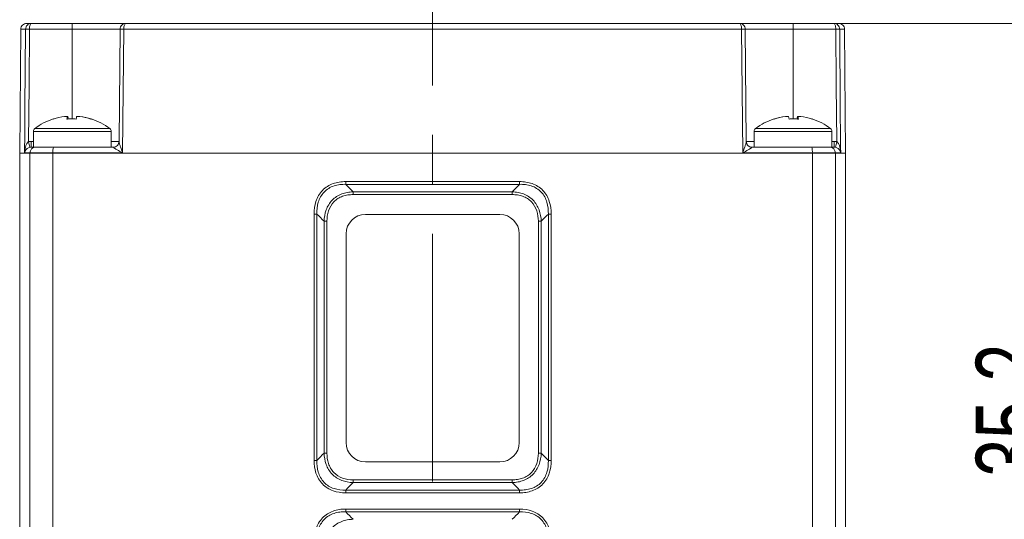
# Model space of a CAD drawing. Header units: millimetres. Extents: x 5 to 415, y 5 to 292.
# Tile 31 of 57: x 64 to 114, y 227 to 253. Entities that reach past the tile are written whole.
import ezdxf

# ---------------------------------------------------------------- set-up
doc = ezdxf.new("R2010")
doc.units = ezdxf.units.MM
doc.linetypes.add('CENTERX2', pattern=[20.32, 12.7, -2.54, 2.54, -2.54])
doc.styles.add('SLDTEXTSTYLE1', font='TXT', dxfattribs={"width": 0.75})
doc.dimstyles.new('SLDDIMSTYLE3', dxfattribs={"dimtxt": 3.5, "dimasz": 3.556, "dimexe": 0, "dimexo": 0.0625, "dimgap": 0.875, "dimtad": 1, "dimdec": 1, "dimrnd": 1e-09, "dimzin": 12, "dimdsep": 46, "dimtxsty": 'SLDTEXTSTYLE1', "dimblk1": 'CLOSED', "dimblk2": 'CLOSED', "dimsah": 1, "dimcen": 0.09, "dimadec": 0, "dimazin": 3, "dimtfac": 1, "dimtdec": 1, "dimtofl": 0, "dimtmove": 0, "dimatfit": 3, "dimldrblk": 'CLOSED', "dimfxl": 1, "dimfrac": 2, "dimtolj": 1, "dimtzin": 12, "dimarcsym": 0})

# ---------------------------------------------------------------- blocks, each defined once
blk = doc.blocks.new('_CLOSED')
at = {"color": 0, "linetype": 'ByBlock', "lineweight": -2}
for p, q in [((-1, 0.166667), (0, 0)), ((-1, 0.166667), (-1, -0.166667)), ((0, 0), (-1, -0.166667)), ((0, 0), (-1, 0))]:
    blk.add_line(p, q, dxfattribs=at)
blk = doc.blocks.new('_D_2')
at = {"color": 7, "linetype": 'Continuous', "lineweight": 0}
for p, q in [((104.541, 252.91), (118.436, 252.91)), ((117.436, 252.91), (117.436, 217.71)), ((104.541, 217.71), (118.436, 217.71))]:
    blk.add_line(p, q, dxfattribs=at)
at = {"color": 7, "linetype": 'Continuous', "lineweight": 0, "xscale": 3.556, "yscale": 3.556}
for p, rotation in [((117.436, 252.91, -9.607), 90), ((117.436, 217.71, -9.607), 270)]:
    blk.add_blockref('_CLOSED', p, dxfattribs=dict(at, rotation=rotation))
at = {"color": 7, "linetype": 'Continuous', "lineweight": 0, "insert": (112.925, 229.647), "char_height": 3.5, "attachment_point": 1, "rotation": 90, "style": 'SLDTEXTSTYLE1'}
blk.add_mtext('35,2', dxfattribs=at)

msp = doc.modelspace()

# ---------------------------------------------------------------- linework, layer by layer
at = {"color": 7, "linetype": 'CENTERX2', "lineweight": 0}
msp.add_line((85.041, 229.41), (85.041, 261.692), dxfattribs=at)
at = {"color": 7, "linetype": 'Continuous', "lineweight": 15}
for p, q in [((64.196, 252.91), (64.438, 252.91)), ((64.438, 252.91), (66.541, 252.91)), ((66.541, 252.91), (69.293, 252.91)), ((66.541, 252.91), (66.541, 252.613)), ((69.293, 252.91), (100.788, 252.91)), ((103.541, 252.91), (100.788, 252.91)), ((105.643, 252.91), (103.541, 252.91)), ((103.541, 252.91), (103.541, 252.613)), ((105.885, 252.91), (105.643, 252.91)), ((63.896, 252.613), (63.841, 246.26)), ((64.145, 252.613), (63.896, 252.613)), ((66.541, 252.613), (64.344, 252.613)), ((68.993, 252.613), (66.541, 252.613)), ((68.943, 246.844), (68.993, 252.613)), ((69.18, 252.613), (69.124, 246.263)), ((100.901, 252.613), (69.18, 252.613)), ((100.901, 252.613), (100.957, 246.263)), ((101.138, 246.844), (101.088, 252.613)), ((101.088, 252.613), (103.541, 252.613)), ((103.541, 252.613), (105.737, 252.613)), ((105.937, 252.613), (106.185, 252.613)), ((106.185, 252.613), (106.241, 246.26)), ((66.764, 248.128), (66.914, 248.128)), ((66.934, 248.128), (66.914, 248.128)), ((103.167, 248.128), (103.147, 248.128)), ((103.167, 248.128), (103.317, 248.128)), ((64.541, 247.37), (64.541, 246.56)), ((68.541, 246.56), (68.541, 247.37)), ((101.541, 247.37), (101.541, 246.56)), ((105.541, 246.56), (105.541, 247.37)), ((64.423, 246.56), (64.423, 246.858)), ((105.658, 246.56), (105.658, 246.858)), ((63.841, 246.26), (63.841, 225.21)), ((64.362, 246.26), (63.841, 246.26)), ((64.362, 246.263), (64.092, 246.263)), ((64.362, 246.263), (64.362, 246.26)), ((65.549, 246.263), (64.362, 246.263)), ((65.549, 246.26), (64.362, 246.26)), ((64.362, 246.26), (64.362, 225.21)), ((64.423, 246.56), (64.661, 246.56)), ((64.661, 246.56), (65.574, 246.56)), ((65.549, 246.263), (65.549, 246.26)), ((69.124, 246.263), (65.549, 246.263)), ((65.549, 246.26), (65.549, 225.21)), ((104.533, 246.26), (65.549, 246.26)), ((65.574, 246.56), (68.643, 246.56)), ((100.957, 246.263), (104.533, 246.263)), ((104.507, 246.56), (101.438, 246.56)), ((105.42, 246.56), (104.507, 246.56)), ((104.533, 246.263), (104.533, 246.26)), ((104.533, 246.263), (105.719, 246.263)), ((104.533, 246.26), (104.533, 225.21)), ((104.533, 246.26), (105.719, 246.26)), ((105.658, 246.56), (105.42, 246.56)), ((105.719, 246.263), (105.719, 246.26)), ((105.719, 246.263), (105.989, 246.263)), ((105.719, 246.26), (105.719, 225.21)), ((105.719, 246.26), (106.241, 246.26)), ((106.241, 246.26), (106.241, 225.21)), ((80.577, 244.793), (89.504, 244.793)), ((89.503, 244.652), (80.578, 244.652)), ((80.952, 244.269), (89.129, 244.269)), ((89.128, 244.127), (80.953, 244.127)), ((78.955, 230.491), (78.955, 243.13)), ((78.955, 243.13), (79.101, 243.13)), ((79.101, 243.13), (79.101, 230.491)), ((79.468, 230.864), (79.468, 242.756)), ((79.468, 242.756), (79.614, 242.756)), ((79.614, 242.756), (79.614, 230.864)), ((88.486, 243.11), (81.596, 243.11)), ((90.467, 242.756), (90.613, 242.756)), ((90.467, 230.864), (90.467, 242.756)), ((90.613, 242.756), (90.613, 230.864)), ((90.98, 243.13), (91.127, 243.13)), ((90.98, 230.491), (90.98, 243.13)), ((91.127, 243.13), (91.127, 230.491)), ((80.596, 242.11), (80.596, 231.41)), ((89.486, 231.41), (89.486, 242.11)), ((79.468, 230.864), (79.614, 230.864)), ((90.467, 230.864), (90.613, 230.864)), ((78.955, 230.491), (79.101, 230.491)), ((81.596, 230.41), (88.486, 230.41)), ((90.98, 230.491), (91.127, 230.491)), ((80.953, 229.493), (89.128, 229.493)), ((89.129, 229.352), (80.952, 229.352)), ((89.504, 228.827), (80.577, 228.827)), ((80.578, 228.969), (89.503, 228.969)), ((80.577, 227.993), (89.504, 227.993)), ((89.503, 227.852), (80.578, 227.852))]:
    msp.add_line(p, q, dxfattribs=at)
at = {"color": 8, "linetype": 'Continuous', "lineweight": 15}
for p, q in [((66.541, 248.008), (66.541, 252.613)), ((103.541, 248.008), (103.541, 252.613)), ((64.541, 247.37), (68.541, 247.37)), ((64.612, 247.514), (68.469, 247.514)), ((101.541, 247.37), (103.625, 247.37)), ((101.612, 247.514), (103.622, 247.514)), ((103.622, 247.514), (105.469, 247.514)), ((103.625, 247.37), (105.541, 247.37)), ((64.423, 246.858), (64.541, 246.858)), ((105.658, 246.858), (105.541, 246.858))]:
    msp.add_line(p, q, dxfattribs=at)
at = {"color": 144, "linetype": 'Continuous', "lineweight": 0}
for p, q in [((66.147, 248.128), (66.285, 248.128)), ((66.317, 248.128), (66.285, 248.128)), ((103.797, 248.128), (103.764, 248.128)), ((103.797, 248.128), (103.934, 248.128)), ((68.541, 246.858), (68.943, 246.858)), ((101.541, 246.858), (101.138, 246.858)), ((64.541, 246.56), (64.61, 246.56)), ((105.471, 246.56), (105.541, 246.56))]:
    msp.add_line(p, q, dxfattribs=at)
at = {"color": 7, "linetype": 'Continuous', "lineweight": 15, "flags": 128}
for points in [[(64.092, 246.263), (64.095, 246.56), (64.098, 246.96), (64.111, 248.56), (64.145, 252.613)], [(64.344, 252.613), (64.321, 249.734), (64.297, 246.844)], [(105.737, 252.613), (105.761, 249.734), (105.784, 246.844)], [(105.989, 246.263), (105.986, 246.56), (105.983, 246.96), (105.97, 248.56), (105.937, 252.613)], [(65.561, 248), (65.562, 248.004), (65.563, 248.006), (65.565, 248.008), (65.567, 248.008), (65.57, 248.008), (65.573, 248.006), (65.576, 248.005)], [(104.506, 248.005), (104.508, 248.006), (104.511, 248.008), (104.514, 248.008), (104.516, 248.008), (104.518, 248.006), (104.519, 248.004), (104.52, 248)]]:
    msp.add_lwpolyline(points, dxfattribs=at)
at = {"color": 7, "linetype": 'Continuous', "lineweight": 15}
for centre, radius, start, end in [((64.244, 246.044), 6.57, 89.1295, 90.8705), ((69.087, 247.037), 5.576, 89.0428, 90.9572), ((100.995, 247.037), 5.576, 89.0428, 90.9572), ((105.837, 246.044), 6.57, 89.1295, 90.8705), ((66.541, 244.96), 3.2, 107.7394, 127.0599), ((66.531, 244.966), 3.186, 96.9118, 107.7153), ((67.003, 247.923), 0.747, 164.0778, 174.0837), ((66.5, 244.482), 3.526, 86.101, 93.899), ((66.582, 244.485), 3.523, 87.4202, 90.6667), ((67.483, 247.923), 0.747, 164.0778, 174.0837), ((66.551, 244.966), 3.186, 72.2847, 83.0882), ((67.516, 247.987), 0.0209, 91.6957, 141.656), ((66.541, 244.96), 3.2, 52.9401, 72.2606), ((103.541, 244.96), 3.2, 107.7394, 127.0599), ((103.531, 244.966), 3.186, 96.9118, 107.7153), ((102.566, 247.989), 0.0194, 36.3232, 90.3251), ((103.551, 244.966), 3.186, 96.9118, 107.7153), ((102.599, 247.923), 0.747, 5.9163, 15.9222), ((103.5, 244.485), 3.523, 89.3333, 92.5798), ((103.581, 244.482), 3.526, 86.101, 93.899), ((103.078, 247.923), 0.747, 5.9163, 15.9222), ((103.551, 244.966), 3.186, 72.2847, 83.0882), ((103.541, 244.96), 3.2, 52.9401, 72.2606), ((64.721, 247.37), 0.18, 127.0599, 180), ((68.361, 247.37), 0.18, 0, 52.9401), ((101.721, 247.37), 0.18, 127.0599, 180), ((105.361, 247.37), 0.18, 0, 52.9401), ((105.097, 255.541), 41.716, 192.0325, 192.441), ((68.643, 246.86), 0.3, 270, 359.5), ((68.654, 246.847), 0.289, 315.7606, 359.3882), ((101.438, 246.86), 0.3, 180.5, 270), ((101.426, 246.846), 0.288, 180.55, 213.9263), ((64.984, 255.541), 41.716, 347.559, 347.9675), ((64.662, 246.261), 0.299, 90.0931, 179.595), ((66.45, 246.336), 0.904, 165.6561, 184.655), ((103.631, 246.336), 0.904, 355.345, 14.3439), ((105.42, 246.261), 0.299, 0.405, 89.9069), ((88.367, 244.785), 7.79, 179.9365, 180.9767), ((81.714, 244.785), 7.79, 359.0233, 0.0635), ((72.466, 244.136), 8.487, 359.9417, 0.8964), ((97.616, 244.136), 8.487, 179.1036, 180.0583), ((81.596, 242.11), 1, 90, 180), ((88.486, 242.11), 1, 360, 90), ((81.596, 231.41), 1, 180, 270), ((88.486, 231.41), 1, 270, 0), ((72.466, 229.485), 8.487, 359.1036, 0.0583), ((97.616, 229.485), 8.487, 179.9417, 180.8964), ((88.367, 228.836), 7.79, 179.0233, 180.0635), ((81.714, 228.836), 7.79, 359.9365, 0.9767), ((88.367, 227.985), 7.79, 179.9365, 180.9767), ((81.714, 227.985), 7.79, 359.0233, 0.0635)]:
    msp.add_arc(centre, radius, start, end, dxfattribs=at)
at = {"color": 144, "linetype": 'Continuous', "lineweight": 0}
for centre, radius, start, end in [((65.599, 247.923), 0.747, 5.9163, 15.9222), ((66.53, 244.966), 3.186, 72.2847, 83.0882), ((104.483, 247.923), 0.747, 164.0778, 174.0837)]:
    msp.add_arc(centre, radius, start, end, dxfattribs=at)
at = {"color": 8, "linetype": 'Continuous', "lineweight": 15}
for centre, radius, start, end in [((101.436, 246.854), 0.301, 214.0817, 269.4429), ((68.644, 246.856), 0.303, 270.654, 315.7835)]:
    msp.add_arc(centre, radius, start, end, dxfattribs=at)
at = {"color": 7, "linetype": 'Continuous', "lineweight": 15}
for points, knots in [([(63.896, 252.613), (63.897, 252.692), (63.93, 252.769), (64.04, 252.878), (64.119, 252.91), (64.196, 252.91)], [0, 0, 0, 0, 0.5, 0.5, 1, 1, 1, 1]), ([(64.145, 252.613), (64.145, 252.694), (64.179, 252.772), (64.29, 252.881), (64.363, 252.91), (64.438, 252.91)], [0, 0, 0, 0, 0.5, 0.5, 1, 1, 1, 1]), ([(64.344, 252.613), (64.344, 252.694), (64.355, 252.772), (64.391, 252.881), (64.414, 252.91), (64.438, 252.91)], [0, 0, 0, 0, 0.5, 0.5, 1, 1, 1, 1]), ([(68.993, 252.613), (68.994, 252.694), (69.028, 252.772), (69.142, 252.881), (69.217, 252.91), (69.293, 252.91)], [0, 0, 0, 0, 0.5, 0.5, 1, 1, 1, 1]), ([(69.18, 252.613), (69.18, 252.694), (69.193, 252.772), (69.236, 252.881), (69.264, 252.91), (69.293, 252.91)], [0, 0, 0, 0, 0.5, 0.5, 1, 1, 1, 1]), ([(100.901, 252.613), (100.901, 252.694), (100.888, 252.772), (100.845, 252.881), (100.817, 252.91), (100.788, 252.91)], [0, 0, 0, 0, 0.5, 0.5, 1, 1, 1, 1]), ([(101.088, 252.613), (101.087, 252.694), (101.053, 252.772), (100.939, 252.881), (100.864, 252.91), (100.788, 252.91)], [0, 0, 0, 0, 0.5, 0.5, 1, 1, 1, 1]), ([(105.737, 252.613), (105.737, 252.694), (105.726, 252.772), (105.69, 252.881), (105.667, 252.91), (105.643, 252.91)], [0, 0, 0, 0, 0.5, 0.5, 1, 1, 1, 1]), ([(105.937, 252.613), (105.936, 252.694), (105.902, 252.772), (105.791, 252.881), (105.718, 252.91), (105.643, 252.91)], [0, 0, 0, 0, 0.5, 0.5, 1, 1, 1, 1]), ([(106.185, 252.613), (106.184, 252.692), (106.152, 252.769), (106.041, 252.878), (105.963, 252.91), (105.885, 252.91)], [0, 0, 0, 0, 0.5, 0.5, 1, 1, 1, 1]), ([(64.297, 246.844), (64.272, 246.831), (64.253, 246.811), (64.219, 246.768), (64.205, 246.745), (64.168, 246.673), (64.151, 246.623), (64.109, 246.471), (64.096, 246.366), (64.092, 246.263)], [0, 0, 0, 0, 0.125, 0.125, 0.25, 0.25, 0.5, 0.5, 1, 1, 1, 1]), ([(68.943, 246.844), (68.943, 246.83), (68.947, 246.81), (68.957, 246.767), (68.963, 246.744), (68.984, 246.673), (69, 246.623), (69.051, 246.471), (69.087, 246.366), (69.124, 246.263)], [0, 0, 0, 0, 0.125, 0.125, 0.25, 0.25, 0.5, 0.5, 1, 1, 1, 1]), ([(101.138, 246.844), (101.138, 246.83), (101.134, 246.81), (101.124, 246.767), (101.118, 246.744), (101.097, 246.673), (101.081, 246.623), (101.031, 246.471), (100.994, 246.366), (100.957, 246.263)], [0, 0, 0, 0, 0.125, 0.125, 0.25, 0.25, 0.5, 0.5, 1, 1, 1, 1]), ([(105.784, 246.844), (105.809, 246.831), (105.828, 246.811), (105.862, 246.768), (105.876, 246.745), (105.913, 246.673), (105.93, 246.623), (105.972, 246.471), (105.986, 246.366), (105.989, 246.263)], [0, 0, 0, 0, 0.125, 0.125, 0.25, 0.25, 0.5, 0.5, 1, 1, 1, 1]), ([(64.36, 246.554), (64.306, 246.542), (64.263, 246.519), (64.199, 246.471), (64.175, 246.446), (64.118, 246.369), (64.099, 246.316), (64.092, 246.263)], [0, 0, 0, 0, 0.25, 0.25, 0.5, 0.5, 1, 1, 1, 1]), ([(68.648, 246.553), (68.651, 246.541), (68.685, 246.518), (68.76, 246.47), (68.802, 246.445), (68.935, 246.368), (69.029, 246.316), (69.124, 246.263)], [0, 0, 0, 0, 0.25, 0.25, 0.5, 0.5, 1, 1, 1, 1]), ([(101.434, 246.553), (101.43, 246.541), (101.396, 246.518), (101.321, 246.47), (101.279, 246.445), (101.147, 246.368), (101.052, 246.316), (100.957, 246.263)], [0, 0, 0, 0, 0.25, 0.25, 0.5, 0.5, 1, 1, 1, 1]), ([(105.721, 246.554), (105.776, 246.542), (105.818, 246.519), (105.883, 246.471), (105.906, 246.446), (105.963, 246.369), (105.982, 246.316), (105.989, 246.263)], [0, 0, 0, 0, 0.25, 0.25, 0.5, 0.5, 1, 1, 1, 1]), ([(78.955, 243.13), (78.955, 243.35), (78.983, 243.57), (79.121, 243.987), (79.233, 244.183), (79.459, 244.418), (79.546, 244.489), (79.73, 244.605), (79.828, 244.652), (80.034, 244.726), (80.142, 244.752), (80.358, 244.786), (80.467, 244.793), (80.577, 244.793)], [0, 0, 0, 0, 0.25, 0.25, 0.5, 0.5, 0.625, 0.625, 0.75, 0.75, 0.875, 0.875, 1, 1, 1, 1]), ([(80.578, 244.652), (80.476, 244.655), (80.375, 244.651), (80.175, 244.626), (80.074, 244.605), (79.882, 244.542), (79.79, 244.5), (79.616, 244.394), (79.536, 244.329), (79.328, 244.11), (79.23, 243.926), (79.114, 243.537), (79.095, 243.333), (79.101, 243.13)], [0, 0, 0, 0, 0.125, 0.125, 0.25, 0.25, 0.375, 0.375, 0.5, 0.5, 0.75, 0.75, 1, 1, 1, 1]), ([(90.98, 243.13), (90.986, 243.333), (90.967, 243.538), (90.851, 243.927), (90.752, 244.111), (90.544, 244.33), (90.463, 244.395), (90.291, 244.5), (90.2, 244.542), (90.007, 244.605), (89.907, 244.626), (89.706, 244.651), (89.605, 244.655), (89.503, 244.652)], [0, 0, 0, 0, 0.25, 0.25, 0.5, 0.5, 0.625, 0.625, 0.75, 0.75, 0.875, 0.875, 1, 1, 1, 1]), ([(89.504, 244.793), (89.614, 244.793), (89.723, 244.786), (89.939, 244.752), (90.047, 244.726), (90.253, 244.652), (90.351, 244.605), (90.535, 244.489), (90.622, 244.418), (90.849, 244.183), (90.96, 243.987), (91.098, 243.57), (91.127, 243.35), (91.127, 243.13)], [0, 0, 0, 0, 0.125, 0.125, 0.25, 0.25, 0.375, 0.375, 0.5, 0.5, 0.75, 0.75, 1, 1, 1, 1]), ([(79.468, 242.756), (79.475, 242.954), (79.508, 243.151), (79.643, 243.522), (79.747, 243.696), (79.952, 243.907), (80.03, 243.971), (80.195, 244.078), (80.282, 244.122), (80.466, 244.193), (80.562, 244.219), (80.755, 244.256), (80.853, 244.266), (80.952, 244.269)], [0, 0, 0, 0, 0.25, 0.25, 0.5, 0.5, 0.625, 0.625, 0.75, 0.75, 0.875, 0.875, 1, 1, 1, 1]), ([(89.129, 244.269), (89.228, 244.266), (89.326, 244.256), (89.519, 244.219), (89.616, 244.193), (89.799, 244.122), (89.886, 244.078), (90.051, 243.971), (90.129, 243.907), (90.334, 243.696), (90.438, 243.522), (90.574, 243.151), (90.607, 242.954), (90.613, 242.756)], [0, 0, 0, 0, 0.125, 0.125, 0.25, 0.25, 0.375, 0.375, 0.5, 0.5, 0.75, 0.75, 1, 1, 1, 1]), ([(80.953, 244.127), (80.862, 244.127), (80.772, 244.121), (80.594, 244.094), (80.505, 244.072), (80.335, 244.011), (80.254, 243.973), (80.102, 243.877), (80.031, 243.819), (79.844, 243.625), (79.751, 243.463), (79.638, 243.12), (79.614, 242.938), (79.614, 242.756)], [0, 0, 0, 0, 0.125, 0.125, 0.25, 0.25, 0.375, 0.375, 0.5, 0.5, 0.75, 0.75, 1, 1, 1, 1]), ([(90.467, 242.756), (90.467, 242.938), (90.443, 243.12), (90.33, 243.463), (90.238, 243.625), (90.051, 243.819), (89.979, 243.877), (89.827, 243.973), (89.746, 244.011), (89.576, 244.072), (89.487, 244.094), (89.309, 244.121), (89.219, 244.127), (89.128, 244.127)], [0, 0, 0, 0, 0.25, 0.25, 0.5, 0.5, 0.625, 0.625, 0.75, 0.75, 0.875, 0.875, 1, 1, 1, 1]), ([(80.952, 229.352), (80.754, 229.358), (80.556, 229.393), (80.189, 229.535), (80.019, 229.645), (79.814, 229.857), (79.753, 229.937), (79.651, 230.104), (79.609, 230.192), (79.507, 230.47), (79.475, 230.666), (79.468, 230.864)], [0, 0, 0, 0, 0.25, 0.25, 0.5, 0.5, 0.625, 0.625, 0.75, 0.75, 1, 1, 1, 1]), ([(79.614, 230.864), (79.614, 230.683), (79.638, 230.502), (79.723, 230.245), (79.759, 230.163), (79.849, 230.008), (79.904, 229.934), (80.091, 229.739), (80.248, 229.641), (80.588, 229.519), (80.771, 229.493), (80.953, 229.493)], [0, 0, 0, 0, 0.25, 0.25, 0.375, 0.375, 0.5, 0.5, 0.75, 0.75, 1, 1, 1, 1]), ([(89.128, 229.493), (89.219, 229.493), (89.309, 229.499), (89.487, 229.527), (89.576, 229.549), (89.746, 229.609), (89.827, 229.648), (89.979, 229.744), (90.051, 229.802), (90.238, 229.996), (90.33, 230.158), (90.443, 230.501), (90.467, 230.683), (90.467, 230.864)], [0, 0, 0, 0, 0.125, 0.125, 0.25, 0.25, 0.375, 0.375, 0.5, 0.5, 0.75, 0.75, 1, 1, 1, 1]), ([(90.613, 230.864), (90.607, 230.666), (90.574, 230.469), (90.438, 230.098), (90.334, 229.925), (90.129, 229.714), (90.051, 229.65), (89.886, 229.543), (89.799, 229.499), (89.616, 229.428), (89.519, 229.401), (89.326, 229.365), (89.228, 229.355), (89.129, 229.352)], [0, 0, 0, 0, 0.25, 0.25, 0.5, 0.5, 0.625, 0.625, 0.75, 0.75, 0.875, 0.875, 1, 1, 1, 1]), ([(80.577, 228.827), (80.356, 228.827), (80.135, 228.859), (79.826, 228.97), (79.726, 229.018), (79.541, 229.136), (79.457, 229.204), (79.306, 229.363), (79.239, 229.452), (79.13, 229.64), (79.086, 229.739), (78.983, 230.052), (78.955, 230.271), (78.955, 230.491)], [0, 0, 0, 0, 0.25, 0.25, 0.375, 0.375, 0.5, 0.5, 0.625, 0.625, 0.75, 0.75, 1, 1, 1, 1]), ([(79.101, 230.491), (79.095, 230.288), (79.114, 230.085), (79.2, 229.793), (79.239, 229.699), (79.337, 229.522), (79.398, 229.437), (79.537, 229.291), (79.615, 229.228), (79.788, 229.122), (79.881, 229.079), (80.169, 228.985), (80.374, 228.963), (80.578, 228.969)], [0, 0, 0, 0, 0.25, 0.25, 0.375, 0.375, 0.5, 0.5, 0.625, 0.625, 0.75, 0.75, 1, 1, 1, 1]), ([(89.503, 228.969), (89.605, 228.966), (89.706, 228.97), (89.906, 228.995), (90.007, 229.016), (90.199, 229.079), (90.291, 229.121), (90.465, 229.227), (90.545, 229.292), (90.753, 229.511), (90.852, 229.695), (90.967, 230.084), (90.986, 230.288), (90.98, 230.491)], [0, 0, 0, 0, 0.125, 0.125, 0.25, 0.25, 0.375, 0.375, 0.5, 0.5, 0.75, 0.75, 1, 1, 1, 1]), ([(91.127, 230.491), (91.127, 230.271), (91.098, 230.051), (90.96, 229.634), (90.849, 229.438), (90.622, 229.202), (90.535, 229.132), (90.351, 229.015), (90.253, 228.969), (90.047, 228.895), (89.939, 228.869), (89.723, 228.835), (89.614, 228.827), (89.504, 228.827)], [0, 0, 0, 0, 0.25, 0.25, 0.5, 0.5, 0.625, 0.625, 0.75, 0.75, 0.875, 0.875, 1, 1, 1, 1]), ([(78.955, 226.33), (78.955, 226.55), (78.983, 226.77), (79.121, 227.187), (79.233, 227.383), (79.459, 227.618), (79.546, 227.689), (79.73, 227.805), (79.828, 227.852), (80.034, 227.926), (80.142, 227.952), (80.358, 227.986), (80.467, 227.993), (80.577, 227.993)], [0, 0, 0, 0, 0.25, 0.25, 0.5, 0.5, 0.625, 0.625, 0.75, 0.75, 0.875, 0.875, 1, 1, 1, 1]), ([(89.504, 227.993), (89.725, 227.993), (89.946, 227.962), (90.255, 227.851), (90.355, 227.803), (90.54, 227.685), (90.625, 227.616), (90.776, 227.458), (90.842, 227.368), (90.951, 227.181), (90.995, 227.081), (91.098, 226.769), (91.127, 226.55), (91.127, 226.33)], [0, 0, 0, 0, 0.25, 0.25, 0.375, 0.375, 0.5, 0.5, 0.625, 0.625, 0.75, 0.75, 1, 1, 1, 1]), ([(80.578, 227.852), (80.476, 227.855), (80.375, 227.851), (80.175, 227.826), (80.074, 227.805), (79.882, 227.742), (79.79, 227.7), (79.616, 227.594), (79.536, 227.529), (79.328, 227.31), (79.23, 227.126), (79.114, 226.737), (79.095, 226.533), (79.101, 226.33)], [0, 0, 0, 0, 0.125, 0.125, 0.25, 0.25, 0.375, 0.375, 0.5, 0.5, 0.75, 0.75, 1, 1, 1, 1]), ([(79.468, 225.956), (79.475, 226.154), (79.508, 226.351), (79.643, 226.722), (79.747, 226.896), (79.952, 227.107), (80.03, 227.171), (80.195, 227.278), (80.282, 227.322), (80.466, 227.393), (80.562, 227.419), (80.755, 227.456), (80.853, 227.466), (80.952, 227.469)], [0, 0, 0, 0, 0.25, 0.25, 0.5, 0.5, 0.625, 0.625, 0.75, 0.75, 0.875, 0.875, 1, 1, 1, 1]), ([(90.98, 226.33), (90.986, 226.533), (90.967, 226.736), (90.881, 227.028), (90.843, 227.122), (90.744, 227.299), (90.683, 227.383), (90.544, 227.53), (90.466, 227.593), (90.293, 227.699), (90.2, 227.741), (89.912, 227.836), (89.707, 227.858), (89.503, 227.852)], [0, 0, 0, 0, 0.25, 0.25, 0.375, 0.375, 0.5, 0.5, 0.625, 0.625, 0.75, 0.75, 1, 1, 1, 1])]:
    msp.add_open_spline(points, degree=3, knots=knots, dxfattribs=at)
at = {"color": 144, "linetype": 'Continuous', "lineweight": 0}
for points in [[(66.285, 248.128), (66.285, 248.08), (66.285, 248.031), (66.285, 247.983)], [(103.797, 248.128), (103.796, 248.08), (103.796, 248.031), (103.796, 247.983)]]:
    msp.add_open_spline(points, degree=3, dxfattribs=at)
at = {"color": 7, "linetype": 'Continuous', "lineweight": 15}
for points in [[(64.297, 246.844), (64.339, 246.853), (64.381, 246.858), (64.423, 246.858)], [(105.784, 246.844), (105.743, 246.853), (105.7, 246.858), (105.658, 246.858)], [(64.423, 246.56), (64.402, 246.56), (64.381, 246.558), (64.36, 246.554)], [(68.648, 246.553), (68.646, 246.558), (68.645, 246.56), (68.643, 246.56)], [(101.434, 246.553), (101.435, 246.558), (101.436, 246.56), (101.438, 246.56)], [(105.658, 246.56), (105.679, 246.56), (105.7, 246.558), (105.721, 246.554)], [(80.578, 244.652), (80.703, 244.524), (80.827, 244.396), (80.952, 244.269)], [(89.503, 244.652), (89.378, 244.524), (89.254, 244.396), (89.129, 244.269)], [(79.468, 242.756), (79.346, 242.881), (79.224, 243.005), (79.101, 243.13)], [(90.613, 242.756), (90.735, 242.881), (90.858, 243.005), (90.98, 243.13)], [(79.101, 230.491), (79.224, 230.616), (79.346, 230.74), (79.468, 230.864)], [(90.613, 230.864), (90.735, 230.74), (90.858, 230.616), (90.98, 230.491)], [(80.952, 229.352), (80.827, 229.224), (80.703, 229.097), (80.578, 228.969)], [(89.503, 228.969), (89.378, 229.097), (89.254, 229.224), (89.129, 229.352)], [(80.578, 227.852), (80.703, 227.724), (80.827, 227.596), (80.952, 227.469)], [(89.129, 227.469), (89.254, 227.596), (89.378, 227.724), (89.503, 227.852)]]:
    msp.add_open_spline(points, degree=3, dxfattribs=at)

# ---------------------------------------------------------------- dimensions: what is measured, and where the dimension line sits
at = {"color": 7, "linetype": 'Continuous', "lineweight": 0}
dim = msp.add_linear_dim(base=(117.436, 217.71), p1=(103.541, 252.91), p2=(103.541, 217.71), angle=90, dimstyle='SLDDIMSTYLE3', dxfattribs=at)
dim.commit()
dim.dimension.update_dxf_attribs({"geometry": '_D_2', "text_midpoint": (117.436, 234.172), "dimtype": 160})

doc.saveas('drawing.dxf')
